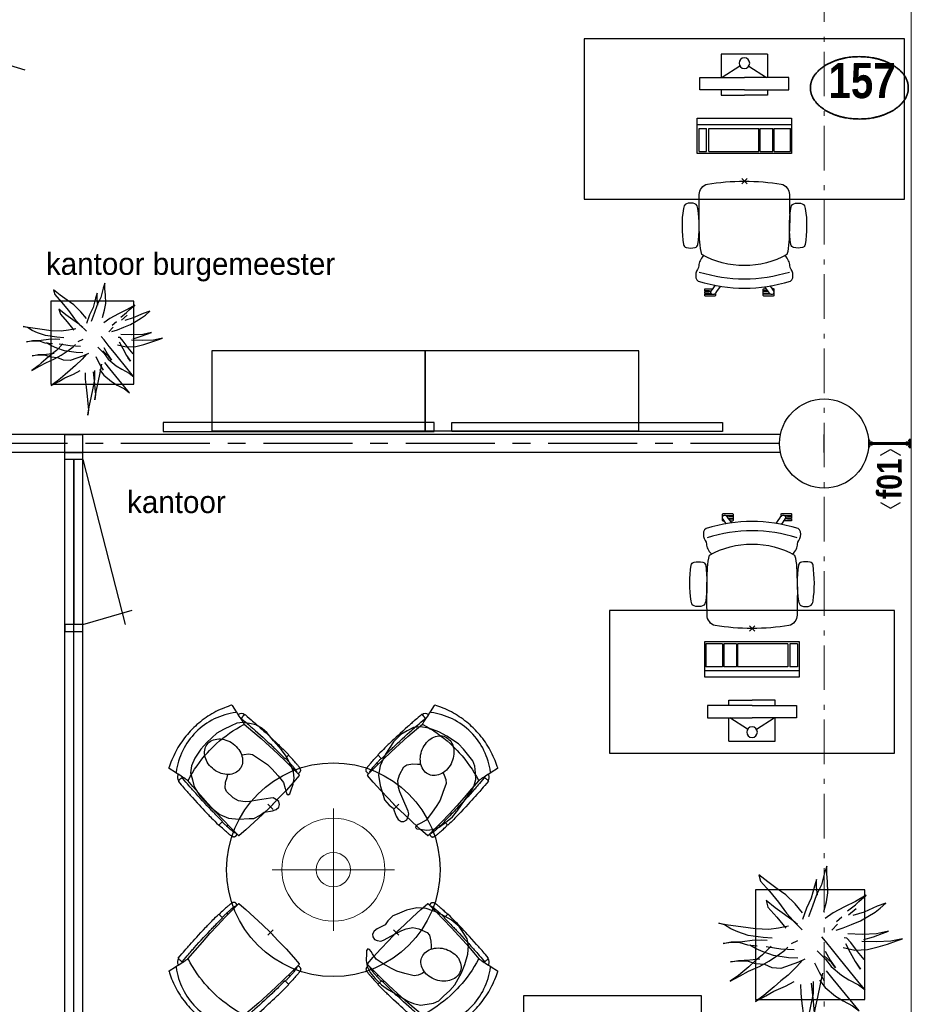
# Model space of a CAD drawing. Header units: millimetres. Extents: x -75976 to 232306, y 42824 to 140527.
# Tile 196 of 199: x 216123 to 221132, y 118232 to 123759. Entities that reach past the tile are written whole.
import ezdxf
from ezdxf.enums import TextEntityAlignment as Align

# ---------------------------------------------------------------- set-up
doc = ezdxf.new("R2010")
doc.units = ezdxf.units.MM
doc.header["$LTSCALE"] = 400
doc.header["$PDMODE"] = 3
doc.header["$PDSIZE"] = 15
for name, pattern in [('CENTER', [2, 1.25, -0.25, 0.25, -0.25]), ('HIDDEN', [0.375, 0.25, -0.125]), ('STYLE_06', [1.041641, 0.625, -0.208282, 0.069427, -0.138931])]:
    doc.linetypes.add(name, pattern=pattern)
for name, color, linetype in [('-gd', 2, 'Continuous'), ('-ve', 2, 'HIDDEN'), ('co2-1-n-1-0-8_ip0', 7, 'Continuous'), ('inr', 4, 'Continuous'), ('plant', 114, 'Continuous'), ('plat', 5, 'Continuous'), ('sona-s008_ip0', 7, 'Continuous'), ('stramien', 1, 'CENTER'), ('symbol', 1, 'Continuous'), ('timmerwerk-ge', 150, 'Continuous'), ('verlichting', 2, 'Continuous')]:
    doc.layers.add(name, color=color, linetype=linetype)
for name, color, linetype, lineweight in [('Buitenkozijnen', 140, 'Continuous', 15), ('Detailaanduiding', 5, 'Continuous', 70), ('Interieur-scheidingswand-horizontaal', 5, 'Continuous', 25), ('Kozijnmerken', 43, 'Continuous', 9), ('mat-beton (ihwg)', 5, 'Continuous', 25), ('mat-staal', 5, 'Continuous', 25), ('None', 7, 'Continuous', 9)]:
    doc.layers.add(name, color=color, linetype=linetype, lineweight=lineweight)
doc.styles.add('Arial Narrow (bold)', font='ARIALNB.TTF', dxfattribs={"height": 172.861111})
doc.styles.add('s100', font='stylu.ttf', dxfattribs={"height": 100})
doc.styles.get("Standard").update_dxf_attribs({"font": 'arial.ttf'})

# ---------------------------------------------------------------- blocks, each defined once
blk = doc.blocks.new('Kolom O 500')
at = {"layer": 'mat-beton (ihwg)', "lineweight": 25}
blk.add_circle((0, 0), 250, dxfattribs=at)
blk = doc.blocks.new('*U1111')
at = {"layer": 'None', "color": 8, "linetype": 'Continuous', "lineweight": 5}
for points in [[(253.3, 5.2), (475, 5.2), (475, -4.8), (253.3, -4.8)], [(253.3, 0.6), (475, 0.6), (475, -0.2), (253.3, -0.2)]]:
    blk.add_lwpolyline(points, close=True, dxfattribs=at)
blk = doc.blocks.new('*U1112')
at = {"layer": 'mat-staal', "color": 8, "lineweight": 5}
for p, q in [((247.3, 17), (258.1, 17)), ((247.3, -16.6), (258.1, -16.6))]:
    blk.add_line(p, q, dxfattribs=at)
for points in [[(250, 6), (250, 25), (253, 25), (253, 22), (253, 10.6), (253, 9), (269, 9), (269, 6)], [(250, -24.6), (250, -5.6), (269, -5.6), (269, -8.6), (253, -8.6), (253, -20.4), (253, -21.6), (253, -24.6)]]:
    blk.add_lwpolyline(points, close=True, dxfattribs=at)
blk = doc.blocks.new('*U1113')
at = {"layer": 'mat-staal', "color": 8, "lineweight": 5}
for p, q in [((482.7, 17), (471.9, 17)), ((482.7, -16.6), (471.9, -16.6))]:
    blk.add_line(p, q, dxfattribs=at)
for points in [[(480, 6), (480, 25), (477, 25), (477, 22), (477, 10.6), (477, 9), (461, 9), (461, 6)], [(480, -24.6), (480, -5.6), (461, -5.6), (461, -8.6), (477, -8.6), (477, -20.4), (477, -21.6), (477, -24.6)]]:
    blk.add_lwpolyline(points, close=True, dxfattribs=at)
blk = doc.blocks.new('Glasstrook G kolom-vliesgevel')
at = {"layer": 'mat-staal', "color": 8, "lineweight": 5}
blk.add_lwpolyline([(480, 25.3), (485, 25.3), (485, -24.7), (480, -24.7)], close=True, dxfattribs=at)
at = {"layer": 'mat-staal'}
for name in ['*U1112', '*U1113']:
    blk.add_blockref(name, (0, 0), dxfattribs=at)
at = {"layer": 'None', "color": 7}
blk.add_blockref('*U1111', (0, 0), dxfattribs=at)
blk = doc.blocks.new('Kozijnmerk 50')
at = {"layer": 'Kozijnmerken', "color": 92, "linetype": 'Continuous', "lineweight": 25}
for points in [[(-132.2, 50.6), (-164.8, -5.8), (-132.2, -62.1)], [(132.2, 50.6), (164.8, -5.8), (132.2, -62.1)]]:
    blk.add_lwpolyline(points, dxfattribs=at)
at = {"layer": 'None', "color": 43, "style": 'Arial Narrow (bold)'}
blk.add_attdef('merk', text='', height=138.3, dxfattribs=at).set_placement((0, 0), align=Align.MIDDLE_CENTER)
blk = doc.blocks.new('Detail')
at = {"layer": 'Detailaanduiding', "color": 1, "linetype": 'Continuous', "lineweight": 35}
blk.add_open_spline([(-134.1, 153.9), (-70.3, 177.4), (77, 177.4), (140.9, 153.9), (204.7, 130.5), (241.5, 89.9), (278.4, 49.3), (278.4, 2.4), (278.4, -44.5), (241.5, -85.1), (204.7, -125.7), (140.9, -149.2), (77, -172.6), (-70.3, -172.6), (-134.1, -149.2), (-198, -125.7), (-234.8, -85.1), (-271.6, -44.5), (-271.6, 2.4), (-271.6, 49.3), (-234.8, 89.9), (-198, 130.5), (-134.1, 153.9)], degree=2, knots=[0, 0, 0, 0.097932, 0.195864, 0.195864, 0.280023, 0.280023, 0.347931, 0.347931, 0.415846, 0.415846, 0.5, 0.5, 0.597932, 0.695864, 0.695864, 0.780023, 0.780023, 0.847931, 0.847931, 0.915846, 0.915846, 1, 1, 1], dxfattribs=at)
at = {"layer": 'Detailaanduiding', "style": 'Arial Narrow (bold)'}
blk.add_attdef('Detail', text='', height=197.6, dxfattribs=at).set_placement((-170.2, 142.2), align=Align.TOP_LEFT)
at = {"layer": 'None', "color": 0, "flags": 1}
blk.add_attdef('Fragment', (-271.6, -528.2), '', height=197.6, dxfattribs=at)
blk = doc.blocks.new('SYMB-CMP4_B2')
for p, q in [((-130, 558.1), (130, 558.1)), ((-130, 558.1), (-130, 428.1)), ((130, 558.1), (130, 428.1)), ((-25.3, 491.9), (-125, 428.1)), ((25.3, 491.9), (125, 428.1)), ((-250, 358.1), (-250, 428.1)), ((-250, 428.1), (0, 428.1)), ((250, 428.1), (0, 428.1)), ((250, 358.1), (250, 428.1)), ((0, 358.1), (-250, 358.1)), ((-130, 358.1), (-130, 328.1)), ((0, 358.1), (250, 358.1)), ((130, 358.1), (130, 328.1)), ((-130, 328.1), (0, 328.1)), ((130, 328.1), (0, 328.1)), ((265, 200), (-265, 200)), ((-265, 200), (-265, 0)), ((265, 0), (265, 200)), ((265, 162.9), (-265, 162.9)), ((-166.8, 141.5), (-259.7, 141.5)), ((-259.7, 12.9), (-259.7, 141.5)), ((-166.8, 12.9), (-166.8, 141.5)), ((-88, 141.5), (-159.1, 141.5)), ((-159.1, 12.9), (-159.1, 141.5)), ((-88, 12.9), (-88, 141.5)), ((200.4, 141.5), (-81.5, 141.5)), ((-81.5, 12.9), (-81.5, 141.5)), ((200.4, 12.9), (200.4, 141.5)), ((254.7, 141.5), (212.3, 141.5)), ((212.3, 12.9), (212.3, 141.5)), ((254.7, 12.9), (254.7, 141.5)), ((-265, 0), (265, 0)), ((-166.8, 12.9), (-259.7, 12.9)), ((-88, 12.9), (-159.1, 12.9)), ((200.4, 12.9), (-81.5, 12.9)), ((254.7, 12.9), (212.3, 12.9))]:
    blk.add_line(p, q)
blk.add_circle((0, 508.1), 30)
blk = doc.blocks.new('SONA-S008_B2')
at = {"layer": '-gd'}
blk.add_open_spline([(-253, -509.5), (-87.8, -560.2), (87.8, -560.2), (253, -509.5)], degree=3, dxfattribs=at)
for points in [[(-206.6, -15.8), (-79.4, 5.3), (79.6, 5.3), (206.6, -15.8)], [(-253, -73.9), (-253.4, -51.6), (-233.1, -20.2), (-206.6, -15.8)], [(206.6, -15.8), (233.1, -20.2), (253.4, -51.6), (253, -73.9)], [(-253, -272.1), (-257.1, -206.8), (-252.1, -139.2), (-253, -73.9)], [(253, -73.9), (252.1, -139.2), (257.1, -206.8), (253, -272.1)], [(-342.5, -153.6), (-353.5, -221.1), (-351.5, -287.6), (-342.5, -355.4)], [(-325.3, -126.1), (-337, -131.7), (-340.4, -140.8), (-342.5, -153.6)], [(-277.9, -126.1), (-287.8, -121.3), (-315.3, -121.3), (-325.3, -126.1)], [(-260.7, -153.6), (-262.7, -140.8), (-266.2, -131.7), (-277.9, -126.1)], [(-260.7, -355.4), (-251.6, -287.6), (-249.7, -221.1), (-260.7, -153.6)], [(260.6, -355.4), (251.6, -287.6), (249.7, -221.1), (260.6, -153.6)], [(260.6, -153.6), (262.7, -140.8), (266.2, -131.7), (277.9, -126.1)], [(277.9, -126.1), (287.8, -121.3), (315.3, -121.3), (325.3, -126.1)], [(325.3, -126.1), (337, -131.7), (340.4, -140.8), (342.5, -153.6)], [(342.5, -153.6), (353.4, -221.1), (351.5, -287.6), (342.5, -355.4)], [(-238.9, -411.5), (-253, -365.7), (-250.2, -318.7), (-253, -272.1)], [(253, -272.1), (250.2, -318.7), (253, -365.7), (238.9, -411.5)], [(-250.7, -332.5), (-253.1, -331.7), (-255.4, -330.9), (-257.6, -330.2)], [(-255.2, -303.9), (-254.1, -304.3), (-252.9, -304.7), (-251.7, -305.1)], [(256.9, -323.2), (255, -323.8), (253.1, -324.4), (251, -325.1)], [(251.9, -297.7), (252.9, -297.4), (253.8, -297.1), (254.7, -296.8)], [(-342.5, -355.4), (-341.5, -363), (-333.6, -369.9), (-326.1, -371.8)], [(-326.1, -371.8), (-310.3, -375.7), (-292.8, -375.7), (-277, -371.8)], [(-277, -371.8), (-269.5, -369.9), (-261.7, -363), (-260.7, -355.4)], [(277, -371.8), (269.5, -369.9), (261.7, -363), (260.6, -355.4)], [(326.1, -371.8), (310.3, -375.7), (292.8, -375.7), (277, -371.8)], [(342.5, -355.4), (341.5, -363), (333.6, -369.9), (326.1, -371.8)], [(-227.3, -418.1), (-247.1, -436.6), (-255.7, -455.2), (-255.5, -473.7)], [(238.9, -411.5), (95.4, -494.5), (-95.5, -494.5), (-238.9, -411.5)], [(255.5, -473.7), (255.7, -455.2), (247.1, -436.6), (227.3, -418.1)], [(-255.5, -473.7), (-255.4, -489), (-270.3, -500.1), (-272.1, -515.2)], [(272.1, -515.2), (270.3, -500.1), (255.4, -489), (255.5, -473.7)], [(-272.1, -515.2), (-274.4, -533.8), (-273.7, -555.7), (-258.6, -560.1)], [(258.6, -560.1), (273.7, -555.6), (274.4, -533.8), (272.1, -515.2)], [(-258.6, -560.1), (-77.4, -613.6), (78.8, -613.6), (258.6, -560.1)], [(-222.4, -606.9), (-222.4, -604.9), (-220.7, -603.3), (-218.7, -603.3)], [(-222.4, -615.1), (-222.4, -615.1), (-222.4, -606.9), (-222.4, -606.9)], [(-218.7, -603.3), (-218.7, -603.3), (-192, -603.3), (-176.8, -603.3)], [(-185.5, -615.4), (-185.5, -615.4), (-176.5, -602.9), (-162.6, -583.8)], [(-134.5, -588.9), (-152.4, -613.6), (-164.7, -630.5), (-164.7, -630.5)], [(106.4, -606.6), (106.4, -604.6), (108, -603), (110, -603)], [(106.4, -614.8), (106.4, -614.8), (106.4, -606.6), (106.4, -606.6)], [(110, -603), (110, -603), (115.6, -603), (123.1, -603)], [(143.1, -630.4), (143.1, -630.4), (131.8, -614.9), (115.2, -592)], [(143.7, -587.5), (156, -604.4), (163.9, -615.2), (163.9, -615.2)], [(154.9, -602.9), (159.4, -602.9), (162.3, -602.9), (162.3, -602.9)], [(162.3, -602.9), (164.4, -602.9), (166, -604.6), (166, -606.6)], [(166, -606.6), (166, -606.6), (166, -614.8), (166, -614.8)], [(-222.5, -641.1), (-222.5, -641.1), (-222.4, -632.9), (-222.4, -632.9)], [(-218.8, -644.8), (-220.8, -644.8), (-222.5, -643.1), (-222.5, -641.1)], [(-218.8, -615.1), (-218.8, -615.1), (-222.4, -615.1), (-222.4, -615.1)], [(-222.4, -629.9), (-222.4, -629.9), (-222.4, -618.1), (-222.4, -618.1)], [(-222.4, -618.1), (-222.4, -618.1), (-198.5, -618.1), (-198.5, -618.1)], [(-198.6, -630), (-198.6, -630), (-222.4, -629.9), (-222.4, -629.9)], [(-222.4, -632.9), (-222.4, -632.9), (-218.8, -632.9), (-218.8, -632.9)], [(-198.5, -615.1), (-198.5, -615.1), (-218.8, -615.1), (-218.8, -615.1)], [(-218.8, -632.9), (-218.8, -632.9), (-198.6, -633), (-198.6, -633)], [(-166.5, -644.9), (-166.5, -644.9), (-218.8, -644.8), (-218.8, -644.8)], [(-198.6, -633), (-198.6, -633), (-198.6, -630), (-198.6, -630)], [(-198.6, -630), (-198.6, -630), (-186.7, -630), (-186.7, -630)], [(-198.6, -633), (-198.6, -633), (-186.7, -633), (-186.7, -633)], [(-198.5, -618.1), (-198.5, -618.1), (-198.5, -615.1), (-198.5, -615.1)], [(-198.5, -615.1), (-198.5, -615.1), (-186.7, -615.2), (-186.7, -615.2)], [(-198.5, -618.1), (-198.5, -618.1), (-189.1, -618.2), (-187.1, -618.2)], [(-182.7, -633.4), (-188.4, -629.2), (-189.7, -621.1), (-185.5, -615.4)], [(-185.4, -615.2), (-186.2, -615.2), (-186.7, -615.2), (-186.7, -615.2)], [(-186.7, -615.2), (-186.7, -615.2), (-186.7, -616.4), (-186.7, -617.3)], [(-185.9, -630), (-186.4, -630), (-186.7, -630), (-186.7, -630)], [(-186.7, -630), (-186.7, -630), (-186.7, -633), (-186.7, -633)], [(-186.7, -633), (-186.7, -633), (-185.3, -633), (-183.1, -633)], [(-164.7, -630.5), (-168.8, -636.2), (-176.9, -637.5), (-182.7, -633.4)], [(-182.7, -633.4), (-182.7, -633.4), (-182.7, -633.4), (-182.7, -633.4)], [(-167.1, -633), (-166.7, -633), (-166.5, -633), (-166.5, -633)], [(-166.5, -633), (-166.5, -633), (-162.9, -633.1), (-162.9, -633.1)], [(-162.9, -641.3), (-162.9, -643.3), (-164.5, -644.9), (-166.5, -644.9)], [(-162.8, -630.1), (-162.8, -630.1), (-163.4, -630.1), (-164.4, -630)], [(-162.9, -633.1), (-162.9, -633.1), (-162.9, -641.3), (-162.9, -641.3)], [(-162.8, -628), (-162.8, -629.2), (-162.8, -630.1), (-162.8, -630.1)], [(110.1, -614.8), (110.1, -614.8), (106.4, -614.8), (106.4, -614.8)], [(106.4, -629.7), (106.4, -629.7), (106.4, -617.8), (106.4, -617.8)], [(106.4, -617.8), (106.4, -617.8), (130.3, -617.8), (130.3, -617.8)], [(130.3, -629.6), (130.3, -629.6), (106.4, -629.7), (106.4, -629.7)], [(106.4, -640.9), (106.4, -640.9), (106.4, -632.7), (106.4, -632.7)], [(106.4, -632.7), (106.4, -632.7), (110.1, -632.7), (110.1, -632.7)], [(110.1, -644.5), (108.1, -644.5), (106.5, -642.9), (106.4, -640.9)], [(130.3, -614.8), (130.3, -614.8), (110.1, -614.8), (110.1, -614.8)], [(110.1, -632.7), (110.1, -632.7), (130.3, -632.6), (130.3, -632.6)], [(162.4, -644.4), (162.4, -644.4), (110.1, -644.5), (110.1, -644.5)], [(130.3, -617.8), (130.3, -617.8), (130.3, -614.8), (130.3, -614.8)], [(130.3, -614.8), (130.3, -614.8), (130.9, -614.8), (131.7, -614.8)], [(130.3, -617.8), (130.3, -617.8), (131.9, -617.8), (133.9, -617.8)], [(130.3, -632.6), (130.3, -632.6), (130.3, -629.6), (130.3, -629.6)], [(130.3, -629.6), (130.3, -629.6), (142.1, -629.6), (142.1, -629.6)], [(130.3, -632.6), (130.3, -632.6), (142.2, -632.6), (142.2, -632.6)], [(142.5, -629.6), (142.3, -629.6), (142.1, -629.6), (142.1, -629.6)], [(142.1, -629.6), (142.1, -629.6), (142.2, -632.6), (142.2, -632.6)], [(142.2, -632.6), (142.2, -632.6), (143.3, -632.6), (145.1, -632.6)], [(161.1, -633.2), (155.3, -637.4), (147.2, -636.1), (143.1, -630.4)], [(163.9, -615.2), (168.1, -621), (166.8, -629.1), (161.1, -633.2)], [(161.1, -633.2), (161.1, -633.2), (161.1, -633.2), (161.1, -633.2)], [(161.8, -632.6), (162.2, -632.6), (162.4, -632.6), (162.4, -632.6)], [(162.4, -632.6), (162.4, -632.6), (166, -632.6), (166, -632.6)], [(166, -640.8), (166, -642.8), (164.4, -644.4), (162.4, -644.4)], [(166, -614.8), (166, -614.8), (164.6, -614.8), (163.5, -614.8)], [(166, -629.6), (166, -629.6), (165.4, -629.6), (164.4, -629.6)], [(165.3, -617.8), (165.8, -617.8), (166, -617.8), (166, -617.8)], [(166, -617.8), (166, -617.8), (166, -618.6), (166, -619.9)], [(166, -625.7), (166, -627.8), (166, -629.6), (166, -629.6)], [(166, -632.6), (166, -632.6), (166, -640.8), (166, -640.8)]]:
    blk.add_open_spline(points, degree=3)
at = {"layer": 'sona-s008_ip0'}
blk.add_point((0, 0), dxfattribs=at)
blk = doc.blocks.new('co2-1-n-1-0-8_b2')
for p, q in [((-251.5, -20.3), (-255.8, -20.3)), ((251.5, -20.3), (255.8, -20.3)), ((-249.1, -132.2), (-279.1, -131.7)), ((-251.6, -131.7), (-251.6, -132.2)), ((251.6, -131.7), (251.6, -132.2)), ((-220.5, -431.4), (-220.7, -431.4)), ((220.7, -431.4), (220.5, -431.4)), ((-239.3, -492.8), (-236.8, -493.3)), ((-231.5, -468.8), (-234.2, -468.3)), ((234.4, -468), (231.4, -468.6)), ((236.7, -493), (239.1, -492.6)), ((-250, -554.2), (-241.1, -513.2)), ((241.1, -513.2), (250, -554.2))]:
    blk.add_line(p, q)
at = {"flags": 128}
for points in [[(-238.5, -9.5), (-189.8, -6), (-126.6, -2.7), (-63.3, -0.7), (0, 0)], [(0, 0), (63.3, -0.7), (126.6, -2.7), (189.8, -6), (238.5, -9.5)], [(-255.8, -20.3), (-257.1, -20.4), (-258.3, -20.7), (-259.5, -21.1), (-260.7, -21.6), (-261.9, -22.1), (-263, -22.8), (-264.1, -23.6), (-265.4, -24.8), (-266.8, -26.5), (-267.8, -28.1), (-268.4, -29.4), (-268.8, -30.4), (-269.5, -32.8), (-270, -34.9), (-270.5, -37.1), (-270.9, -39.4), (-271.3, -41.9), (-271.6, -44.3), (-272, -46.9), (-272.4, -49.7), (-272.7, -52.9), (-273.1, -56.4), (-273.5, -60.3), (-273.8, -64.4), (-274.2, -69.1), (-274.6, -74.7), (-275, -81.4), (-275.4, -89.2), (-275.8, -98.1), (-276, -105.6), (-276.2, -113.7), (-276.3, -122.4), (-276.4, -131.8)], [(-223.6, -431.8), (-228.8, -369.6), (-233.1, -307.4), (-236.5, -244.1), (-239, -180.9), (-240.5, -117.6), (-241, -54.2), (-240.8, -12)], [(240.8, -12), (240.9, -73.4), (240.1, -134.8), (238.4, -198.1), (235.7, -261.3), (232, -324.6), (227.4, -387.7), (223.6, -431.8)], [(255.8, -20.3), (257.1, -20.4), (258.3, -20.7), (259.5, -21.1), (260.7, -21.6), (261.9, -22.1), (263, -22.8), (264.1, -23.6), (265.4, -24.8), (266.8, -26.5), (267.8, -28.1), (268.4, -29.4), (268.8, -30.4), (269.5, -32.8), (270, -34.9), (270.5, -37.1), (270.9, -39.4), (271.3, -41.9), (271.6, -44.3), (272, -46.9), (272.4, -49.7), (272.7, -52.9), (273.1, -56.4), (273.5, -60.3), (273.8, -64.4), (274.2, -69.1), (274.6, -74.7), (275, -81.4), (275.4, -89.2), (275.8, -98.1), (276, -105.6), (276.2, -113.7), (276.3, -122.4), (276.4, -131.8)], [(-240.5, -95.2), (-241.5, -95.2), (-243, -95.2), (-244.8, -95.2), (-246.8, -95.2), (-248.9, -95.3), (-251, -95.3)], [(240.7, -95.2), (241.5, -95.2), (243, -95.2), (244.8, -95.2), (246.8, -95.2), (248.9, -95.3), (250.8, -95.3)], [(-250, -468), (-253.3, -468.2), (-255.6, -468.2), (-257.8, -468.2), (-259.7, -468), (-261.4, -467.8), (-262.7, -467.5), (-264.9, -466.6), (-266.3, -450.4), (-267.4, -435.8), (-268.5, -422.4), (-269.3, -410.3), (-270, -401), (-270.6, -392.6), (-271.1, -385.1), (-271.5, -378.5), (-271.8, -372.8), (-272.1, -368), (-272.9, -354.6), (-273.7, -340.4), (-274.5, -325.4), (-275.2, -310.1), (-275.8, -294.9), (-276.6, -274.8), (-277.3, -254.8), (-277.8, -234.9), (-278, -228.3), (-278.2, -221.8), (-278.3, -215.3), (-278.4, -208.9), (-278.5, -202.3), (-278.7, -195.2), (-278.8, -187.2), (-278.9, -178.1), (-279, -168.1), (-279.1, -157), (-279.1, -144.8), (-279.1, -131.7)], [(-250, -468), (-248.5, -467.9), (-246.1, -467.6), (-243.8, -467.2), (-241.7, -466.8), (-239.8, -466.3), (-238.2, -465.8), (-237, -465.2), (-235, -464), (-236.3, -448.9), (-237.4, -435.5), (-238.3, -423.4), (-239.1, -412.6), (-239.8, -403.2), (-240.3, -395.1), (-240.8, -388.6), (-241.2, -382.4), (-241.6, -376), (-242, -369.6), (-242.4, -363.2), (-243.5, -343.6), (-244.5, -323.8), (-245.4, -304), (-246.2, -285.1), (-246.9, -266.1), (-247.5, -247.9), (-247.9, -231.1), (-248, -226.2), (-248.2, -220.5), (-248.3, -213.9), (-248.5, -206.4), (-248.6, -197.9), (-248.8, -188.5), (-248.9, -176.2), (-249, -162.7), (-249.1, -147.9), (-249.1, -132.2)], [(249.1, -132.2), (249.1, -146.9), (249, -160.6), (248.9, -172.9), (248.8, -183.9), (248.7, -193.5), (248.5, -201.8), (248.4, -208.3), (248.3, -214.7), (248.2, -221.1), (248, -227.6), (247.9, -234.1), (247.3, -253.9), (246.6, -273.8), (245.9, -293.6), (245, -312.5), (244.1, -331.4), (243.2, -349.5), (242.2, -366.2), (241.9, -371), (241.5, -376.6), (241.1, -383.1), (240.6, -390.6), (240.1, -398.9), (239.4, -408.1), (238.5, -420.2), (237.5, -433.4), (236.4, -447.9), (235, -464), (237, -465.2), (238.2, -465.8), (239.8, -466.3), (241.7, -466.8), (243.8, -467.2), (246.1, -467.6), (248.5, -467.9), (250, -468)], [(250, -468), (253.3, -468.2), (255.6, -468.2), (257.8, -468.2), (259.7, -468), (261.4, -467.8), (262.7, -467.5), (263.7, -467.1), (265, -466.1), (266, -453.4), (267, -441.6), (267.8, -430.7), (268.6, -420.8), (269.2, -412), (269.8, -404.1), (270.3, -397.1), (270.7, -390.6), (271.1, -384.3), (271.5, -377.9), (271.9, -371.5), (272.3, -365), (273.4, -345.2), (274.5, -325.3), (275.4, -305.3), (276, -290.1), (276.6, -274.8), (277.1, -259.7), (277.6, -245.3), (277.9, -231.9), (278, -226.9), (278.2, -221.2), (278.3, -214.5), (278.5, -206.9), (278.6, -198.4), (278.7, -188.9), (278.9, -176.5), (279, -162.9), (279.1, -148), (279.1, -131.7), (249.1, -132.2)], [(-241.1, -513.2), (-239, -503.7), (-237.1, -494.8), (-234.9, -484.6), (-232.9, -475.3), (-231.1, -466.9), (-229.4, -459.3), (-228, -452.7), (-226.8, -447), (-225.7, -442.2), (-224.9, -438.4)], [(-224.9, -438.4), (-224.4, -436.2), (-224.1, -434.5), (-223.8, -433.2), (-223.6, -432.5)], [(-223.7, -432.8), (-223.7, -432.8), (-223.6, -432.5)], [(-223.6, -431.7), (-223.6, -431.7), (-223.6, -431.8)], [(0, -465.5), (-18.1, -465.2), (-36.1, -464.6), (-59.3, -463.1), (-82.5, -460.9), (-105.6, -457.9), (-128.5, -454.2), (-151.9, -449.7), (-175, -444.4), (-197.9, -438.3), (-220.5, -431.4)], [(220.5, -431.4), (198.1, -438.3), (175.3, -444.3), (152.1, -449.7), (128.5, -454.2), (105.7, -457.9), (82.8, -460.8), (59.5, -463.1), (36.1, -464.6), (18.1, -465.2), (0, -465.5)], [(223.6, -431.8), (223.6, -431.7), (223.6, -431.7)], [(223.6, -432.5), (223.6, -432.5), (223.7, -432.8)], [(223.6, -432.5), (223.7, -432.8), (224, -434), (224.4, -435.9), (224.9, -438.4)], [(224.9, -438.4), (225.7, -442.2), (226.8, -447), (228, -452.7), (229.4, -459.3), (231.1, -466.8), (232.9, -475.2), (234.9, -484.6), (237.1, -494.8), (239, -503.7), (241.1, -513.2)], [(-248.6, -556.9), (-241.7, -560.6), (-230.9, -566), (-220.5, -570.8), (-209.7, -575.6), (-197.7, -580.6), (-185.6, -585.3), (-173.3, -589.7), (-161, -593.7), (-148.6, -597.5), (-136.1, -601), (-123.5, -604.2), (-110.8, -607), (-98.1, -609.6), (-85.4, -611.8), (-72.6, -613.8), (-59.7, -615.4), (-46.8, -616.7), (-33.9, -617.7), (-22.6, -618.2), (-10.7, -618.6), (0, -618.7)], [(0, -618.7), (7.7, -618.6), (19.8, -618.3), (31.2, -617.8), (42.9, -617), (55.8, -615.8), (68.7, -614.3), (81.5, -612.4), (94.3, -610.3), (107, -607.8), (119.7, -605.1), (132.3, -602), (144.8, -598.6), (157.2, -594.9), (169.5, -590.9), (181.8, -586.7), (194, -582.1), (206, -577.2), (217.9, -572), (228.2, -567.2), (238.9, -562), (248.7, -556.9)]]:
    blk.add_lwpolyline(points, dxfattribs=at)
for centre, radius, start, end in [((-251.5, -32.8), 12.5, 31.8812, 90), ((-251.5, -32.8), 12.5, 293.1463, 327.6578), ((-238.3, -12), 2.5, 94.5665, 179.4807), ((238.3, -12), 2.5, 0.5193, 85.4335), ((251.5, -32.8), 12.5, 90, 148.1188), ((251.5, -32.8), 12.5, 212.3422, 246.8537), ((-226.1, -432), 2.5, 341.6817, 5.2297), ((-226.1, -431.9), 2.5, 347.791, 5.2276), ((226.1, -431.9), 2.5, 174.7724, 192.209), ((226.1, -432), 2.5, 174.778, 187.1445), ((226.1, -432), 2.5, 187.1548, 198.3185), ((-233.6, -464.5), 28.8, 186.1005, 258.5426), ((-166.7, -477.3), 75, 191.7314, 197.3164), ((-233.7, -464.5), 3.77, 192.8865, 261.7566), ((234, -464.6), 3.4, 276.6537, 346.9286), ((166.7, -477.3), 75, 342.6747, 348.4513), ((234, -464.6), 28.4, 280.3578, 354.0057), ((0.2, -200.9), 391.2, 232.6355, 269.9709), ((-0.2, -200.9), 391.2, 270.0307, 307.3629), ((-247.5, -554.8), 2.5, 167.791, 242.1608), ((247.5, -554.8), 2.5, 297.8392, 12.209)]:
    blk.add_arc(centre, radius, start, end)
for points in [[(-243.3, -32.8), (-243.7, -32.8), (-244.1, -33.5), (-245, -36.2), (-245.5, -38.1), (-246.4, -43.2), (-246.9, -46.3), (-247.8, -53.6), (-248.3, -57.8), (-249.1, -67), (-249.5, -72), (-250.2, -82.7), (-250.6, -88.4), (-251.1, -100.3), (-251.3, -106.4), (-251.5, -118.9), (-251.6, -125.3), (-251.6, -131.7)], [(243.3, -32.8), (243.7, -32.8), (244.1, -33.5), (245, -36.2), (245.5, -38.1), (246.4, -43.2), (246.9, -46.3), (247.8, -53.6), (248.3, -57.8), (249.1, -67), (249.5, -72), (250.2, -82.7), (250.6, -88.4), (251.1, -100.3), (251.3, -106.4), (251.5, -118.9), (251.6, -125.3), (251.6, -131.7)]]:
    blk.add_open_spline(points, degree=3, knots=[0, 0, 0, 0, 0.125, 0.125, 0.25, 0.25, 0.375, 0.375, 0.5, 0.5, 0.625, 0.625, 0.75, 0.75, 0.875, 0.875, 0.9994014, 0.9994014, 0.9994014, 0.9994014])
at = {"layer": 'co2-1-n-1-0-8_ip0'}
blk.add_point((0, 0), dxfattribs=at)
blk = doc.blocks.new('symb-ps03_b2')
blk.add_lwpolyline([(82.2, -333.7), (93.5, -323.3), (109.6, -304.5), (119.8, -284.7), (121.3, -230.8), (122.5, -183.8), (115.8, -150.4), (104.2, -98.4), (90.8, -52.2), (69, -24.8), (57.7, -13.2), (50.2, -0.9), (49.4, 8.5), (59.4, 13), (75.8, 8.9), (114.7, -1.3), (145.3, -16.6), (172.1, -41.1), (196.4, -77.8), (221.1, -122.2), (235.7, -169.2), (249.9, -232.3), (265.9, -290), (270.3, -324.8), (267.4, -365.4), (252.2, -399.3), (234.6, -432.8), (213.5, -457.5), (181.2, -475.4), (141, -499), (102.8, -516.9), (26.9, -533.5), (-23.3, -539.3), (-83.1, -537.5), (-129.9, -527.7), (-165.1, -510.7), (-191.8, -478.7), (-217.7, -447.5), (-240.8, -394), (-258.1, -313.4), (-261.7, -241.7), (-250.8, -189), (-222, -138.3), (-185.2, -93.4), (-169.5, -72.2), (-133.8, -53.9), (-107.1, -45.7), (-74.5, -10), (-56.5, 2.3), (-37.5, 6.7), (-23, 0.8), (-11.7, -12.6), (-10.5, -27.9), (-13.2, -49.2), (-22.6, -61.1), (-75.1, -114.5), (-104.5, -144.9), (-120.7, -165.7), (-138.4, -200.3), (-141.8, -234.1), (-134.6, -284.5), (-123.4, -302.1), (-94.4, -318.8), (-69, -327.2), (-51.7, -333)])
blk.add_lwpolyline([(-74.5, -413.3, 0.078796), (-66.1, -458.3, 0.088041), (-45.7, -493.9, 0.105312), (-14.5, -518.5, 0.121926), (19.1, -525.8, 0.121926), (52.3, -516.6, 0.105312), (82.1, -490.3, 0.088041), (100.3, -453.5, 0.078796), (106.2, -408.2, 0.078796), (97.7, -363.2, 0.088041), (77.4, -327.6, 0.105312), (46.2, -303, 0.121926), (12.5, -295.7, 0.121926), (-20.6, -304.9, 0.105312), (-50.4, -331.2, 0.088041), (-68.6, -368, 0.078796)], format="xyb", close=True)
blk = doc.blocks.new('lamp02')
at = {"layer": 'verlichting', "lineweight": 0}
for q in [(0, 555.36), (555.36, 0), (0, -555.36), (-555.36, 0)]:
    blk.add_line((0, 0), q, dxfattribs=at)
for radius in [468, 156]:
    blk.add_circle((0, 0), radius, dxfattribs=at)
blk = doc.blocks.new('boom nieuw 01')
at = {"layer": 'plant', "extrusion": (0, -4.44089e-16, -1)}
for p, q in [((-224.7, 788.7), (-238, 749.2)), ((-224.7, 788.7), (-238, 749.2)), ((-224.7, 744.5), (-224.7, 788.7)), ((-224.7, 744.5), (-224.7, 788.7)), ((-573.8, 694.3), (-627.3, 736.9)), ((-627.3, 736.9), (-616.4, 698.2)), ((-573.8, 694.3), (-627.3, 736.9)), ((-627.3, 736.9), (-616.4, 698.2)), ((-284.5, 709.5), (-297.8, 669.9)), ((-284.5, 665.3), (-284.5, 709.5)), ((-238, 749.2), (-256.6, 677.1)), ((-238, 749.2), (-256.6, 677.1)), ((-219.3, 695.7), (-224.7, 744.5)), ((-219.3, 695.7), (-224.7, 744.5)), ((-616.4, 698.2), (-563.7, 639.2)), ((-616.4, 698.2), (-563.7, 639.2)), ((-518.7, 654), (-573.8, 694.3)), ((-518.7, 654), (-573.8, 694.3)), ((-466.7, 617.5), (-518.7, 654)), ((-466.7, 617.5), (-518.7, 654)), ((-297.8, 669.9), (-316.4, 597.8)), ((-256.6, 677.1), (-284.5, 618.9)), ((-256.6, 677.1), (-284.5, 618.9)), ((-279.1, 616.4), (-284.5, 665.3)), ((-218.5, 629.8), (-219.3, 695.7)), ((-218.5, 629.8), (-219.3, 695.7)), ((-530.6, 541.3), (-584.1, 583.9)), ((-584.1, 583.9), (-573.3, 545.2)), ((-530.6, 541.3), (-584.1, 583.9)), ((-584.1, 583.9), (-573.3, 545.2)), ((-563.7, 639.2), (-510.2, 574.1)), ((-563.7, 639.2), (-510.2, 574.1)), ((-412.5, 564.8), (-466.7, 617.5)), ((-412.5, 564.8), (-466.7, 617.5)), ((-316.4, 597.8), (-344.3, 539.7)), ((-284.5, 618.9), (-308.5, 551.4)), ((-284.5, 618.9), (-308.5, 551.4)), ((-227.1, 576.3), (-218.5, 629.8)), ((-227.1, 576.3), (-218.5, 629.8)), ((9.4, 616.6), (-55, 579.3)), ((9.4, 616.6), (-55, 579.3)), ((-35.5, 579.3), (9.4, 616.6)), ((-35.5, 579.3), (9.4, 616.6)), ((-573.3, 545.2), (-520.5, 486.2)), ((-573.3, 545.2), (-520.5, 486.2)), ((-475.6, 501), (-530.6, 541.3)), ((-475.6, 501), (-530.6, 541.3)), ((-510.2, 574.1), (-462.9, 509.7)), ((-510.2, 574.1), (-462.9, 509.7)), ((-369, 511.3), (-412.5, 564.8)), ((-369, 511.3), (-412.5, 564.8)), ((-344.3, 539.7), (-368.3, 472.2)), ((-308.5, 551.4), (-333.3, 487.8)), ((-308.5, 551.4), (-333.3, 487.8)), ((-242.6, 518.9), (-227.1, 576.3)), ((-242.6, 518.9), (-227.1, 576.3)), ((-119.3, 547.6), (-186.8, 511.1)), ((-55, 579.3), (-119.3, 547.6)), ((-55, 579.3), (-119.3, 547.6)), ((-101.5, 523.5), (-55, 560)), ((-101.5, 523.5), (-55, 560)), ((-95.3, 500.1), (-50.4, 537.3)), ((-55, 560), (-35.5, 579.3)), ((-55, 560), (-35.5, 579.3)), ((73, 551.4), (-3.8, 516.5)), ((73, 551.4), (-3.8, 516.5)), ((61.4, 516.5), (91.6, 539)), ((61.4, 516.5), (91.6, 539)), ((125.7, 568.5), (73, 551.4)), ((125.7, 568.5), (73, 551.4)), ((91.6, 539), (125.7, 568.5)), ((91.6, 539), (125.7, 568.5)), ((-520.5, 486.2), (-467, 421.1)), ((-520.5, 486.2), (-467, 421.1)), ((-423.6, 464.5), (-475.6, 501)), ((-423.6, 464.5), (-475.6, 501)), ((-462.9, 509.7), (-423.3, 465.5)), ((-462.9, 509.7), (-423.3, 465.5)), ((-186.8, 511.1), (-234.1, 478.6)), ((-186.8, 511.1), (-234.1, 478.6)), ((-167.4, 459.9), (-135.6, 487.8)), ((-167.4, 459.9), (-135.6, 487.8)), ((-3.8, 516.5), (-69.7, 496.4)), ((-3.8, 516.5), (-69.7, 496.4)), ((-25.5, 463.8), (19.5, 490.2)), ((-25.5, 463.8), (19.5, 490.2)), ((19.5, 490.2), (61.4, 516.5)), ((19.5, 490.2), (61.4, 516.5)), ((-830.8, 440.5), (-863.4, 450.5)), ((-863.4, 450.5), (-807.5, 440.5)), ((-830.8, 440.5), (-863.4, 450.5)), ((-863.4, 450.5), (-807.5, 440.5)), ((-792.8, 417.2), (-830.8, 440.5)), ((-792.8, 417.2), (-830.8, 440.5)), ((-807.5, 440.5), (-733.1, 431.9)), ((-807.5, 440.5), (-733.1, 431.9)), ((-750.9, 400.1), (-792.8, 417.2)), ((-750.9, 400.1), (-792.8, 417.2)), ((-733.1, 431.9), (-646.2, 418.7)), ((-733.1, 431.9), (-646.2, 418.7)), ((-646.2, 418.7), (-567.1, 414.8)), ((-646.2, 418.7), (-567.1, 414.8)), ((-567.1, 414.8), (-509.8, 422.6)), ((-567.1, 414.8), (-509.8, 422.6)), ((-509.8, 422.6), (-450.9, 434.3)), ((-509.8, 422.6), (-450.9, 434.3)), ((-369.3, 411.8), (-423.6, 464.5)), ((-369.3, 411.8), (-423.6, 464.5)), ((-423.3, 465.5), (-397, 443.8)), ((-423.3, 465.5), (-397, 443.8)), ((-195.4, 408.6), (-161.3, 444.2)), ((-169.7, 409.6), (-127.8, 423.5)), ((-169.7, 409.6), (-127.8, 423.5)), ((-127.8, 423.5), (-78.2, 442.9)), ((-127.8, 423.5), (-78.2, 442.9)), ((-78.2, 442.9), (-25.5, 463.8)), ((-78.2, 442.9), (-25.5, 463.8)), ((-690.5, 378.4), (-750.9, 400.1)), ((-690.5, 378.4), (-750.9, 400.1)), ((-601.3, 365.2), (-690.5, 378.4)), ((-601.3, 365.2), (-690.5, 378.4)), ((-665.3, 349.3), (-612.6, 352.4)), ((-665.3, 349.3), (-612.6, 352.4)), ((-612.6, 352.4), (-577.7, 349.3)), ((-612.6, 352.4), (-577.7, 349.3)), ((-547, 362.1), (-601.3, 365.2)), ((-547, 362.1), (-601.3, 365.2)), ((-231.2, 344.3), (-253.6, 370.7)), ((-231.2, 344.3), (-253.6, 370.7)), ((-105.3, 362.3), (-122.3, 363.9)), ((-105.3, 362.3), (-122.3, 363.9)), ((-82.8, 335.9), (-105.3, 362.3)), ((-82.8, 335.9), (-105.3, 362.3)), ((-14.8, 384.6), (-100.1, 386.9)), ((-14.8, 384.6), (-100.1, 386.9)), ((70.5, 387.7), (-14.8, 384.6)), ((70.5, 387.7), (-14.8, 384.6)), ((-4.7, 353.6), (51.1, 370.7)), ((-4.7, 353.6), (51.1, 370.7)), ((51.1, 370.7), (103.9, 389.3)), ((51.1, 370.7), (103.9, 389.3)), ((140.3, 402.5), (70.5, 387.7)), ((140.3, 402.5), (70.5, 387.7)), ((103.9, 389.3), (140.3, 402.5)), ((103.9, 389.3), (140.3, 402.5)), ((224.1, 358.6), (154.3, 343.8)), ((224.1, 358.6), (154.3, 343.8)), ((187.6, 345.4), (224.1, 358.6)), ((187.6, 345.4), (224.1, 358.6)), ((-838.2, 330.7), (-790.1, 339.3)), ((-838.2, 330.7), (-790.1, 339.3)), ((-787.1, 335.4), (-838.2, 330.7)), ((-787.1, 335.4), (-838.2, 330.7)), ((-790.1, 339.3), (-724.3, 343.1)), ((-790.1, 339.3), (-724.3, 343.1)), ((-737.4, 334.6), (-787.1, 335.4)), ((-737.4, 334.6), (-787.1, 335.4)), ((-690.9, 319.8), (-737.4, 334.6)), ((-724.3, 343.1), (-665.3, 349.3)), ((-724.3, 343.1), (-665.3, 349.3)), ((-635.8, 315.2), (-690.9, 319.8)), ((-635.8, 315.2), (-690.9, 319.8)), ((-642.4, 298.2), (-680.4, 321.5)), ((-642.4, 298.2), (-680.4, 321.5)), ((-600.5, 281.1), (-642.4, 298.2)), ((-600.5, 281.1), (-642.4, 298.2)), ((-552.9, 314.1), (-604.1, 262.9)), ((-552.9, 314.1), (-604.1, 262.9)), ((-582.7, 312.9), (-495.8, 299.8)), ((-582.7, 312.9), (-495.8, 299.8)), ((-511.1, 262.9), (-472.3, 291.6)), ((-511.1, 262.9), (-472.3, 291.6)), ((-495.8, 299.8), (-416.7, 295.8)), ((-495.8, 299.8), (-416.7, 295.8)), ((-472.3, 291.6), (-455.2, 308.6)), ((-472.3, 291.6), (-455.2, 308.6)), ((-397.8, 347), (-435.8, 328.4)), ((-397.8, 347), (-435.8, 328.4)), ((-191.6, 292.4), (-231.2, 344.3)), ((-191.6, 292.4), (-231.2, 344.3)), ((-151.3, 243.5), (-191.6, 292.4)), ((-151.3, 243.5), (-191.6, 292.4)), ((-127.2, 307.4), (-59, 290.3)), ((-127.2, 307.4), (-59, 290.3)), ((-113, 330.5), (-85.1, 277)), ((-113, 330.5), (-85.1, 277)), ((-43.2, 284), (-82.8, 335.9)), ((-43.2, 284), (-82.8, 335.9)), ((-59, 290.3), (16.3, 294.2)), ((-59, 290.3), (16.3, 294.2)), ((69, 340.7), (-16.3, 343)), ((69, 340.7), (-16.3, 343)), ((16.3, 294.2), (79.1, 309.7)), ((16.3, 294.2), (79.1, 309.7)), ((154.3, 343.8), (69, 340.7)), ((154.3, 343.8), (69, 340.7)), ((79.1, 309.7), (134.9, 326.8)), ((79.1, 309.7), (134.9, 326.8)), ((134.9, 326.8), (187.6, 345.4)), ((134.9, 326.8), (187.6, 345.4)), ((-746.3, 230), (-680.4, 233.8)), ((-746.3, 230), (-680.4, 233.8)), ((-680.4, 233.8), (-621.4, 240)), ((-680.4, 233.8), (-621.4, 240)), ((-604.1, 262.9), (-647.5, 228)), ((-604.1, 262.9), (-647.5, 228)), ((-540, 259.4), (-600.5, 281.1)), ((-540, 259.4), (-600.5, 281.1)), ((-567.7, 224.9), (-511.1, 262.9)), ((-567.7, 224.9), (-511.1, 262.9)), ((-450.8, 246.2), (-540, 259.4)), ((-450.8, 246.2), (-540, 259.4)), ((-396.6, 243.1), (-450.8, 246.2)), ((-396.6, 243.1), (-450.8, 246.2)), ((-353.9, 237.7), (-391.9, 219.1)), ((-353.9, 237.7), (-391.9, 219.1)), ((-280.7, 287.7), (-231.9, 238.1)), ((-280.7, 287.7), (-231.9, 238.1)), ((-193.9, 215.6), (-242, 259.8)), ((-193.9, 215.6), (-242, 259.8)), ((-233.5, 285.4), (-204, 232.6)), ((-233.5, 285.4), (-204, 232.6)), ((-231.9, 238.1), (-199.3, 193.9)), ((-231.9, 238.1), (-199.3, 193.9)), ((-33.4, 98.5), (-151.3, 243.5)), ((-33.4, 98.5), (-151.3, 243.5)), ((-85.1, 277), (-55.6, 224.2)), ((-85.1, 277), (-55.6, 224.2)), ((-2.9, 235.1), (-43.2, 284)), ((-2.9, 235.1), (-43.2, 284)), ((-794.4, 221.4), (-746.3, 230)), ((-794.4, 221.4), (-746.3, 230)), ((-743.2, 226.1), (-794.4, 221.4)), ((-743.2, 226.1), (-794.4, 221.4)), ((-693.6, 225.3), (-743.2, 226.1)), ((-693.6, 225.3), (-743.2, 226.1)), ((-685.5, 193.1), (-722, 162.8)), ((-685.5, 193.1), (-722, 162.8)), ((-647, 210.5), (-693.6, 225.3)), ((-647, 210.5), (-693.6, 225.3)), ((-687.8, 166.7), (-619.6, 196.2)), ((-687.8, 166.7), (-619.6, 196.2)), ((-647.5, 228), (-685.5, 193.1)), ((-647.5, 228), (-685.5, 193.1)), ((-592, 205.9), (-647, 210.5)), ((-592, 205.9), (-647, 210.5)), ((-619.6, 196.2), (-567.7, 224.9)), ((-619.6, 196.2), (-567.7, 224.9)), ((-548.5, 185.8), (-592, 205.9)), ((-548.5, 185.8), (-592, 205.9)), ((-495.8, 183.4), (-548.5, 185.8)), ((-495.8, 183.4), (-548.5, 185.8)), ((-391.9, 219.1), (-495.8, 183.4)), ((-391.9, 219.1), (-495.8, 183.4)), ((-402.5, 195.1), (-453.7, 143.9)), ((-402.5, 195.1), (-453.7, 143.9)), ((-369.1, 232.3), (-402.5, 195.1)), ((-369.1, 232.3), (-402.5, 195.1)), ((-296.5, 215.1), (-268.6, 161.6)), ((-296.5, 215.1), (-268.6, 161.6)), ((-204, 232.6), (-173.8, 186.1)), ((-204, 232.6), (-173.8, 186.1)), ((-199.3, 193.9), (-138.1, 142.7)), ((-199.3, 193.9), (-138.1, 142.7)), ((-173.8, 186.1), (-193.9, 215.6)), ((-173.8, 186.1), (-193.9, 215.6)), ((-55.6, 224.2), (-25.4, 177.7)), ((-55.6, 224.2), (-25.4, 177.7)), ((-25.4, 177.7), (-45.6, 207.2)), ((-25.4, 177.7), (-45.6, 207.2)), ((-747.6, 141.1), (-796.4, 107)), ((-747.6, 141.1), (-796.4, 107)), ((-796.4, 107), (-736.7, 138.8)), ((-796.4, 107), (-736.7, 138.8)), ((-722, 162.8), (-747.6, 141.1)), ((-722, 162.8), (-747.6, 141.1)), ((-736.7, 138.8), (-687.8, 166.7)), ((-736.7, 138.8), (-687.8, 166.7)), ((-453.7, 143.9), (-497.1, 109)), ((-453.7, 143.9), (-497.1, 109)), ((-268.6, 161.6), (-239.1, 108.8)), ((-268.6, 161.6), (-239.1, 108.8)), ((-262.5, 88.8), (-247.8, 154.7)), ((-262.5, 88.8), (-247.8, 154.7)), ((-186.4, 119.7), (-226.7, 168.6)), ((-186.4, 119.7), (-226.7, 168.6)), ((-68.6, -25.3), (-186.4, 119.7)), ((-68.6, -25.3), (-186.4, 119.7)), ((-138.1, 142.7), (-93.1, 115.6)), ((-138.1, 142.7), (-93.1, 115.6)), ((-535.1, 74.1), (-571.6, 43.9)), ((-535.1, 74.1), (-571.6, 43.9)), ((-537.4, 47.8), (-469.2, 77.2)), ((-537.4, 47.8), (-469.2, 77.2)), ((-497.1, 109), (-535.1, 74.1)), ((-497.1, 109), (-535.1, 74.1)), ((-469.2, 77.2), (-417.3, 105.9)), ((-469.2, 77.2), (-417.3, 105.9)), ((-380.3, 87.1), (-378, 36.8)), ((-380.3, 87.1), (-378, 36.8)), ((-316.9, 95), (-308.3, 24.4)), ((-316.9, 95), (-308.3, 24.4)), ((-302.7, 34.4), (-303.5, 106.5)), ((-302.7, 34.4), (-303.5, 106.5)), ((-278.1, 12), (-262.5, 88.8)), ((-278.1, 12), (-262.5, 88.8)), ((-267.1, 114.3), (-234.5, 70.1)), ((-267.1, 114.3), (-234.5, 70.1)), ((-234.5, 70.1), (-173.3, 18.9)), ((-234.5, 70.1), (-173.3, 18.9)), ((-93.1, 115.6), (-36.5, 86.1)), ((-93.1, 115.6), (-36.5, 86.1)), ((-36.5, 86.1), (2.3, 55.9)), ((-36.5, 86.1), (2.3, 55.9)), ((2.3, 55.9), (-33.4, 98.5)), ((2.3, 55.9), (-33.4, 98.5)), ((-597.1, 22.1), (-646, -12)), ((-597.1, 22.1), (-646, -12)), ((-646, -12), (-586.3, 19.8)), ((-646, -12), (-586.3, 19.8)), ((-571.6, 43.9), (-597.1, 22.1)), ((-571.6, 43.9), (-597.1, 22.1)), ((-586.3, 19.8), (-537.4, 47.8)), ((-586.3, 19.8), (-537.4, 47.8)), ((-378, 36.8), (-371.8, -25.3)), ((-378, 36.8), (-371.8, -25.3)), ((-317.5, -31.5), (-302.7, 34.4)), ((-317.5, -31.5), (-302.7, 34.4)), ((-308.3, 24.4), (-303.6, -32.2)), ((-308.3, 24.4), (-303.6, -32.2)), ((-292.8, -57.8), (-278.1, 12)), ((-292.8, -57.8), (-278.1, 12)), ((-173.3, 18.9), (-128.3, -8.2)), ((-173.3, 18.9), (-128.3, -8.2)), ((-371.8, -25.3), (-363.2, -95.9)), ((-371.8, -25.3), (-363.2, -95.9)), ((-333, -108.3), (-317.5, -31.5)), ((-333, -108.3), (-317.5, -31.5)), ((-303.6, -32.2), (-299, -81)), ((-303.6, -32.2), (-299, -81)), ((-302.9, -123.7), (-292.8, -57.8)), ((-302.9, -123.7), (-292.8, -57.8)), ((-128.3, -8.2), (-71.7, -37.7)), ((-128.3, -8.2), (-71.7, -37.7)), ((-71.7, -37.7), (-32.9, -67.9)), ((-71.7, -37.7), (-32.9, -67.9)), ((-32.9, -67.9), (-68.6, -25.3)), ((-32.9, -67.9), (-68.6, -25.3)), ((-363.2, -95.9), (-358.6, -152.4)), ((-363.2, -95.9), (-358.6, -152.4)), ((-347.7, -178.1), (-333, -108.3)), ((-347.7, -178.1), (-333, -108.3)), ((-299, -81), (-302.9, -123.7)), ((-299, -81), (-302.9, -123.7)), ((-358.6, -152.4), (-353.9, -201.3)), ((-358.6, -152.4), (-353.9, -201.3)), ((-357.8, -243.9), (-347.7, -178.1)), ((-357.8, -243.9), (-347.7, -178.1)), ((-353.9, -201.3), (-357.8, -243.9)), ((-353.9, -201.3), (-357.8, -243.9))]:
    blk.add_line(p, q, dxfattribs=at)
at = {"layer": 'timmerwerk-ge', "linetype": 'Continuous', "extrusion": (0, -4.44089e-16, -1)}
for p, q in [((0, 647), (-647, 647)), ((-647, 647), (-647, 0)), ((0, 0), (0, 647)), ((-647, 0), (0, 0))]:
    blk.add_line(p, q, dxfattribs=at)

msp = doc.modelspace()

# ---------------------------------------------------------------- linework, layer by layer
at = {"linetype": 'Continuous', "lineweight": 0, "flags": 128}
msp.add_lwpolyline([(207381.89627, 126780.0182), (221131.67964, 126780.0182), (221131.21143, 89022.93445), (212368.21913, 89022.93445), (212368.21913, 99830.0182), (207381.89627, 99830.0182), (207381.89627, 118232.99257), (212343.99173, 118232.99257), (212381.86291, 123230.0182), (207381.89627, 123230.0182), (207381.89627, 126780.0182)], dxfattribs=at)
at = {"layer": 'Buitenkozijnen', "color": 43, "linetype": 'Continuous', "lineweight": 9}
msp.add_line((221131.67964, 126780.0182), (221131.67964, 88990.0182), dxfattribs=at)
at = {"layer": 'inr'}
for points in [[(221093.75076, 123652.36472), (219293.75076, 123652.36472), (219293.75076, 122752.36472), (221093.75076, 122752.36472)], [(216929.75283, 121447.78618), (218450.76498, 121447.78618), (218450.76498, 121497.35567), (216929.75283, 121497.35567)], [(220071.77712, 121447.78618), (218550.76498, 121447.78618), (218550.76498, 121497.35567), (220071.77712, 121497.35567)], [(219437.03173, 119641.99018), (221037.03173, 119641.99018), (221037.03173, 120441.99018), (219437.03173, 120441.99018)]]:
    msp.add_lwpolyline(points, close=True, dxfattribs=at)
msp.add_circle((217884.91431, 118987.47972), 600, dxfattribs=at)
at = {"layer": 'Interieur-scheidingswand-horizontaal', "lineweight": 25}
msp.add_line((220641.85563, 121330.0182), (220641.85564, 121430.0182), dxfattribs=at)
at = {"layer": 'None', "color": 43, "linetype": 'STYLE_06', "lineweight": 9}
msp.add_line((220641.85564, 128579.80537), (220641.85564, 87379.8582), dxfattribs=at)
at = {"layer": 'plat'}
for p, q in [((215981.85578, 123530.02222), (216152.21607, 123477.5861)), ((220396.90666, 121430.0182), (215881.85578, 121430.0182)), ((216376.85564, 94430.0182), (216376.85564, 121430.0182)), ((216376.85564, 121430.0182), (216476.85564, 121430.0182)), ((216476.85564, 94430.0182), (216476.85564, 121430.0182)), ((216376.85564, 121380.0182), (215981.85578, 121380.0182)), ((220396.90666, 121330.0182), (215881.85578, 121330.0182)), ((216376.85564, 121330.0182), (216476.85564, 121330.0182)), ((216476.85564, 121290.0182), (216376.85564, 121290.0182)), ((216426.85564, 120364.0182), (216426.85564, 121290.0182)), ((216426.85564, 121290.0182), (216426.85564, 120364.0182)), ((216476.85564, 120344.0182), (216476.85564, 121310.0182)), ((216476.85564, 121290.0182), (216714.83935, 120363.47607)), ((216426.85564, 117830.0182), (216426.85564, 121270.0182)), ((216476.85564, 120364.0182), (216754.00033, 120444.13172)), ((216476.85564, 120364.0182), (216376.85564, 120364.0182)), ((216376.85564, 120364.0182), (216376.85564, 120324.0182)), ((216476.85564, 120324.0182), (216476.85564, 120364.0182)), ((216376.85564, 120324.0182), (216476.85564, 120324.0182))]:
    msp.add_line(p, q, dxfattribs=at)
at = {"layer": 'stramien'}
msp.add_line((220391.85564, 121380.0182), (205732.78564, 121380.0182), dxfattribs=at)
at = {"layer": 'timmerwerk-ge'}
for points in [[(217201.44866, 121451.2092), (218401.44866, 121451.2092), (218401.44866, 121901.2092), (217201.44866, 121901.2092)], [(218401.44866, 121451.2092), (219601.44866, 121451.2092), (219601.44866, 121901.2092), (218401.44866, 121901.2092)], [(218953.45685, 117830.0182), (219953.45685, 117830.0182), (219953.45685, 118280.0182), (218953.45685, 118280.0182)]]:
    msp.add_lwpolyline(points, close=True, dxfattribs=at)

# ---------------------------------------------------------------- block references
at = {"layer": '-ve'}
for p, xscale, yscale, zscale in [((216763.41553, 121713.97269), 0.718848, 0.718848, 0.718848), ((220869.81181, 118259.57441), 0.9488793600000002, 0.9488793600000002, 0.9488793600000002)]:
    msp.add_blockref('boom nieuw 01', p, dxfattribs=dict(at, xscale=xscale, yscale=yscale, zscale=zscale))
at = {"layer": 'Buitenkozijnen', "color": 43}
msp.add_blockref('Kolom O 500', (220641.85564, 121380.0182), dxfattribs=at)
at = {"layer": 'Detailaanduiding', "color": 7}
msp.add_blockref('Detail', (220836.42325, 123374.54637), dxfattribs=at).add_auto_attribs({'Detail': '157'})
at = {"layer": 'inr'}
msp.add_blockref('SONA-S008_B2', (220193.75076, 122852.36472), dxfattribs=at)
for name, p, rotation in [('SONA-S008_B2', (220237.03173, 120341.99018), 180), ('co2-1-n-1-0-8_b2', (217531.36092, 119341.03311), 225), ('co2-1-n-1-0-8_b2', (218238.4677, 119341.03311), 135), ('co2-1-n-1-0-8_b2', (217531.36092, 118633.92633), 315), ('co2-1-n-1-0-8_b2', (218238.4677, 118633.92633), 45)]:
    msp.add_blockref(name, p, dxfattribs=dict(at, rotation=rotation))
at = {"layer": 'Kozijnmerken', "color": 7, "rotation": 90}
msp.add_blockref('Kozijnmerk 50', (221008.27541, 121182.05847), dxfattribs=at).add_auto_attribs({'merk': 'f01'})
at = {"layer": 'None', "color": 7}
msp.add_blockref('Glasstrook G kolom-vliesgevel', (220641.85564, 121380.0182), dxfattribs=at)
at = {"layer": 'plat'}
msp.add_blockref('Kolom O 500', (220641.85564, 121380.0182), dxfattribs=at)
at = {"layer": 'symbol', "xscale": -1}
msp.add_blockref('SYMB-CMP4_B2', (220193.75076, 123007.38656), dxfattribs=at)
at = {"layer": 'symbol', "xscale": -1, "rotation": 180}
msp.add_blockref('SYMB-CMP4_B2', (220237.03173, 120267.62244), dxfattribs=at)
at = {"layer": 'symbol', "linetype": 'Continuous', "lineweight": 0, "xscale": -1}
for p, rotation in [((217595.07527, 119372.5887), 234.8924233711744), ((218303.34616, 119250.75756), 158.6076864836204), ((218100.76399, 118587.44176), 73.37408220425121)]:
    msp.add_blockref('symb-ps03_b2', p, dxfattribs=dict(at, rotation=rotation))
at = {"layer": 'verlichting', "lineweight": 0, "xscale": -0.6175345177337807, "yscale": 0.6175345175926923, "zscale": 0.6175345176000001, "rotation": 90.00018926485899}
msp.add_blockref('lamp02', (217884.91431, 118987.47972), dxfattribs=at)

# ---------------------------------------------------------------- texts
at = {"layer": 'plat', "style": 's100'}
for s, height, p in [('kantoor burgemeester', 124.2172799, (216270.31051, 122327.03848)), ('kantoor', 124.21728, (216726.35588, 120989.75023))]:
    msp.add_text(s, height=height, dxfattribs=at).set_placement(p)

doc.saveas('drawing.dxf')
